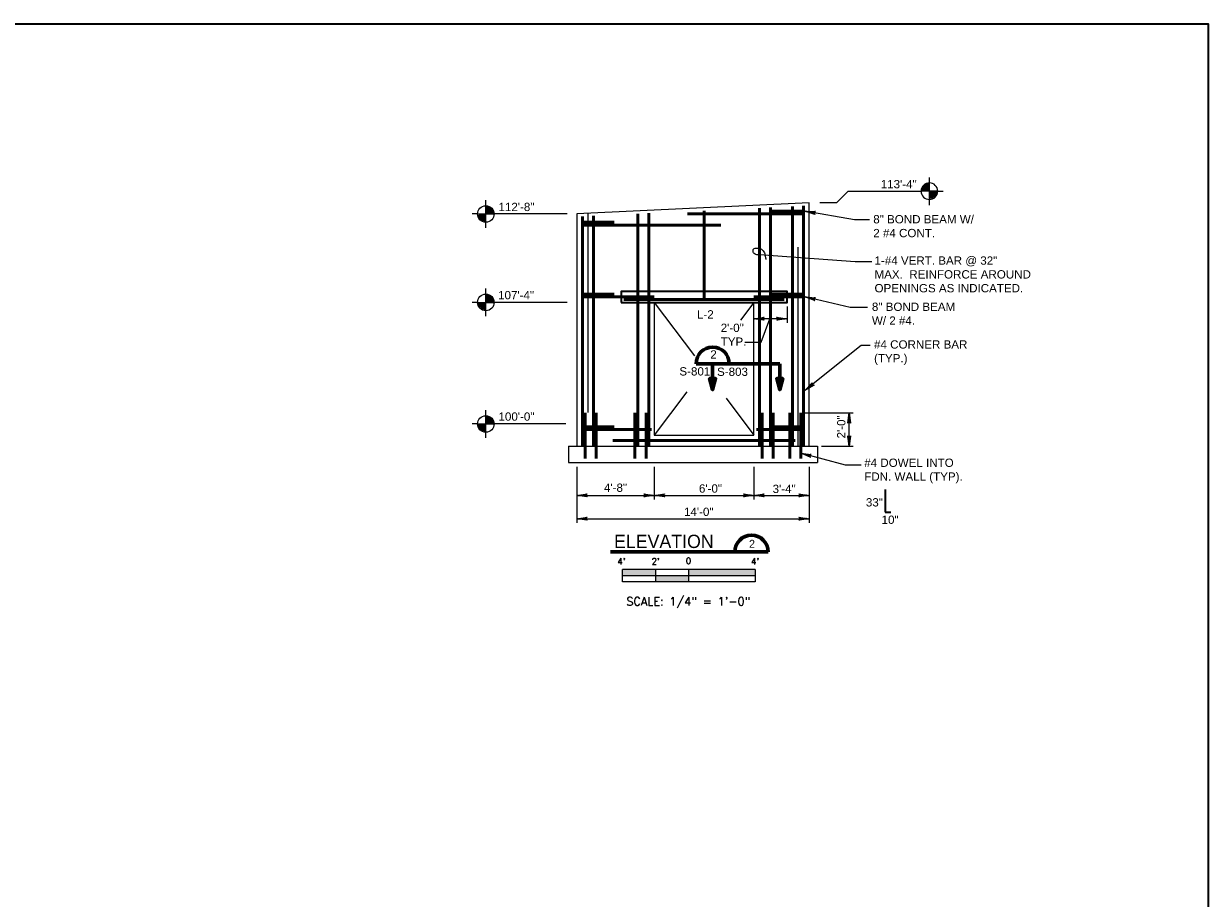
# Model space of a CAD drawing. Extents: x -1003 to 917, y -641 to 703.
# Tile 5 of 5: x 60 to 917, y 70 to 703. Entities that reach past the tile are written whole.
import ezdxf
from ezdxf.enums import TextEntityAlignment as Align

# ---------------------------------------------------------------- set-up
doc = ezdxf.new("R2010")
doc.units = 0
doc.header["$MEASUREMENT"] = 0
doc.linetypes.add('ACAD_ISO02W100', pattern=[180, 144, -36])
for name, color, linetype, lineweight in [('Level 1', 7, 'Continuous', 18), ('Level 15', 7, 'Continuous', 18), ('Level 16', 7, 'Continuous', 18), ('Level 40', 7, 'Continuous', 18), ('Level 45', 7, 'Continuous', 18), ('Level 46', 7, 'Continuous', 18), ('Level 5', 7, 'Continuous', 18), ('Level 50', 7, 'Continuous', 18)]:
    doc.layers.add(name, color=color, linetype=linetype, lineweight=lineweight)
doc.styles.add('NOTES', font='romans.shx')
doc.styles.add('Style-font002', font='font002.shx')

# ---------------------------------------------------------------- blocks, each defined once
blk = doc.blocks.new('TARGET')
at = {"layer": 'Level 50', "color": 1, "linetype": 'Continuous', "lineweight": 18}
for p, q in [((-6.56, 3.94), (-6.56, 6.56)), ((-10.5, 0), (-13.12, 0)), ((-10.5, 0), (-6.56, 0)), ((-6.56, 0), (-10.48, -0.31)), ((-6.56, 0), (-10.41, -0.8)), ((-6.56, 0), (-10.29, -1.25)), ((-6.56, 0), (-10.12, -1.68)), ((-6.56, 0), (-9.84, -2.16)), ((-6.56, 0), (-9.51, -2.61)), ((-6.56, 0), (-9.09, -3)), ((-6.56, 0), (-8.54, -3.4)), ((-6.56, 0), (-8.01, -3.59)), ((-6.56, 0), (-7.28, -3.87)), ((-6.56, 0), (-6.56, 3.94)), ((-6.56, 0), (-6.06, 3.9)), ((-6.56, 0), (-5.45, 3.78)), ((-6.56, 0), (-5.02, 3.62)), ((-6.56, 0), (-4.48, 3.34)), ((-6.56, 0), (-3.97, 2.96)), ((-6.56, 0), (-3.61, 2.61)), ((-6.56, 0), (-3.34, 2.26)), ((-6.56, 0), (-3.1, 1.87)), ((-6.56, 0), (-2.93, 1.53)), ((-6.56, 0), (-2.8, 1.16)), ((-6.56, 0), (-2.71, 0.83)), ((-6.56, 0), (-2.65, 0.44)), ((-6.56, 0), (-2.63, 0)), ((-6.56, -3.93), (-6.56, 0)), ((0, 0), (-2.63, 0)), ((-6.56, -6.56), (-6.56, -3.93))]:
    blk.add_line(p, q, dxfattribs=at)
blk.add_circle((-6.56, 0), 3.94, dxfattribs=at)
blk = doc.blocks.new('LARROW_3')
at = {"layer": 'Level 46', "color": 1, "linetype": 'Continuous', "lineweight": 18, "flags": 128}
blk.add_lwpolyline([(-4.93, 0.71), (0, 0), (-4.92, -0.71), (-4.77, -0.59), (-4.55, -0.38), (-4.44, -0.19), (-4.42, 0), (-4.46, 0.21), (-4.57, 0.41), (-4.79, 0.61), (-4.93, 0.71), (-0.15, 0.01), (-4.76, -0.67), (-4.62, -0.56), (-4.39, -0.34), (-4.32, -0.06), (-4.37, 0.22), (-4.5, 0.41), (-4.67, 0.57), (-4.78, 0.65), (-0.41, 0.01), (-4.56, -0.59), (-4.41, -0.49), (-4.33, -0.37), (-4.25, -0.21), (-4.21, 0.01), (-4.23, 0.19), (-4.32, 0.33), (-4.5, 0.44), (-4.61, 0.58), (-0.71, 0.01), (-4.33, -0.5), (-4.17, -0.3), (-4.12, -0.06), (-4.14, 0.22), (-4.45, 0.51), (-1.05, 0.02), (-4.12, -0.41), (-4.07, -0.26), (-3.98, -0.04), (-4.04, 0.21), (-4.28, 0.43), (-1.36, 0.02), (-4.01, -0.31), (-3.92, -0.14), (-3.88, 0.04), (-4.07, 0.33), (-1.73, 0.02), (-3.85, -0.24), (-3.79, -0.11), (-3.77, 0.04), (-3.92, 0.25), (-2.17, 0.02), (-3.71, -0.15), (-3.67, 0.05), (-3.81, 0.17), (-2.53, 0.02), (-3.61, -0.09), (-3.63, 0.1), (-2.9, 0.02), (-3.57, -0.03), (-3.59, 0.03), (-3.36, 0.03)], dxfattribs=at)
blk = doc.blocks.new('SQUIG')
at = {"layer": 'Level 46', "color": 1, "linetype": 'Continuous', "lineweight": 18}
blk.add_open_spline([(0, 0), (0.27, 0.05), (0.52, 0.06), (0.79, 0.07), (1.09, 0.07), (1.37, 0.05), (1.67, -0.02), (1.97, -0.08), (2.22, -0.21), (2.48, -0.4), (2.73, -0.58), (2.88, -0.83), (2.98, -1.08), (3.12, -1.45), (3.22, -1.81), (3.03, -2.28), (2.86, -2.72), (2.53, -2.94), (2.19, -3.02), (1.79, -3.11), (1.37, -3.14), (0.93, -3.1), (0.4, -3.06), (-0.06, -3), (-0.55, -2.83), (-0.82, -2.74), (-1.05, -2.61), (-1.26, -2.42), (-1.58, -2.14), (-1.84, -1.82), (-2.05, -1.46), (-2.23, -1.17), (-2.41, -0.87), (-2.52, -0.54), (-2.63, -0.16), (-2.74, 0.21), (-2.84, 0.59), (-2.98, 1.08), (-3.13, 1.58), (-3.22, 2.09)], degree=3, knots=[0, 0, 0, 0, 0.055452, 0.055452, 0.055452, 0.116751, 0.116751, 0.116751, 0.179846, 0.179846, 0.179846, 0.23874, 0.23874, 0.23874, 0.322672, 0.322672, 0.322672, 0.401005, 0.401005, 0.401005, 0.489164, 0.489164, 0.489164, 0.593709, 0.593709, 0.593709, 0.651097, 0.651097, 0.651097, 0.737788, 0.737788, 0.737788, 0.810321, 0.810321, 0.810321, 0.891923, 0.891923, 0.891923, 1, 1, 1, 1], dxfattribs=at)
blk = doc.blocks.new('SARROW')
at = {"layer": 'Level 40', "color": 2, "linetype": 'Continuous', "lineweight": 60, "flags": 128}
blk.add_lwpolyline([(0, 0), (-5.32, 1.42), (-5.32, -1.45), (0, 0), (-5.27, 1.32), (-5.28, -1.35), (-0.24, 0), (-5.17, 1.19), (-5.22, -1.22), (-0.49, 0), (-5.03, 1.03), (-5.09, -1.06), (-0.78, -0.02), (-4.9, 0.89), (-4.93, -0.9), (-1.11, -0.03), (-4.77, 0.73), (-4.84, -0.78), (-1.51, -0.05), (-4.61, 0.56), (-4.69, -0.62), (-1.97, -0.05), (-4.44, 0.36), (-4.56, -0.43), (-2.4, -0.06), (-4.27, 0.18), (-4.41, -0.3), (-2.85, -0.08), (-4.19, 0.02), (-4.28, -0.19), (-3.61, -0.09)], dxfattribs=at)
blk = doc.blocks.new('LARROW')
at = {"color": 0, "linetype": 'ByBlock', "lineweight": -2, "flags": 128}
blk.add_lwpolyline([(-4.93, 0.71), (0, 0), (-4.92, -0.71), (-4.77, -0.59), (-4.55, -0.38), (-4.44, -0.19), (-4.42, 0), (-4.46, 0.21), (-4.57, 0.41), (-4.79, 0.61), (-4.93, 0.71), (-0.15, 0.01), (-4.76, -0.67), (-4.62, -0.56), (-4.39, -0.34), (-4.32, -0.06), (-4.37, 0.22), (-4.5, 0.41), (-4.67, 0.57), (-4.78, 0.65), (-0.41, 0.01), (-4.56, -0.59), (-4.41, -0.49), (-4.33, -0.37), (-4.25, -0.21), (-4.21, 0.01), (-4.23, 0.19), (-4.32, 0.33), (-4.5, 0.44), (-4.61, 0.58), (-0.71, 0.01), (-4.33, -0.5), (-4.17, -0.3), (-4.12, -0.06), (-4.14, 0.22), (-4.45, 0.51), (-1.05, 0.02), (-4.12, -0.41), (-4.07, -0.26), (-3.98, -0.04), (-4.04, 0.21), (-4.28, 0.43), (-1.36, 0.02), (-4.01, -0.31), (-3.92, -0.14), (-3.88, 0.04), (-4.07, 0.33), (-1.73, 0.02), (-3.85, -0.24), (-3.79, -0.11), (-3.77, 0.04), (-3.92, 0.25), (-2.17, 0.02), (-3.71, -0.15), (-3.67, 0.05), (-3.81, 0.17), (-2.53, 0.02), (-3.61, -0.09), (-3.63, 0.1), (-2.9, 0.02), (-3.57, -0.03), (-3.59, 0.03), (-3.36, 0.03)], dxfattribs=at)
blk = doc.blocks.new('S0014B')
for p, q in [((1, 0.002), (-1, 0.002)), ((-1, -0.185), (-1, 0.002)), ((-0.5, -0.185), (-0.5, 0)), ((0, -0.185), (0, 0)), ((1, 0.002), (1, -0.185)), ((1, -0.092), (-1, -0.092)), ((1, -0.185), (-1, -0.185))]:
    blk.add_line(p, q)
at = {"extrusion": (0, 0, -1)}
for points in [[(1, 0.002), (1, -0.092), (0.5, 0), (0.5, -0.092)], [(0, 0), (0, -0.092), (-1, 0.002), (-1, -0.092)], [(0.5, -0.092), (0.5, -0.185), (0, -0.092), (0, -0.185)]]:
    blk.add_solid(points, dxfattribs=at)
at = {"lineweight": 18, "style": 'NOTES'}
for s, p in [('0', (-0.007, 0.134)), ("4'", (-1.017, 0.125)), ("2'", (-0.502, 0.125)), ("4'", (0.997, 0.125))]:
    blk.add_text(s, height=0.0938, dxfattribs=at).set_placement(p, align=Align.MIDDLE_CENTER)
at = {"lineweight": 25, "style": 'NOTES'}
blk.add_text('SCALE: 1/4" = 1\'-0"', height=0.125, dxfattribs=at).set_placement((-0.009, -0.477), align=Align.MIDDLE_CENTER)

msp = doc.modelspace()

# ---------------------------------------------------------------- linework, layer by layer
at = {"layer": 'Level 1', "color": 3, "linetype": 'Continuous', "lineweight": 35}
msp.add_3dface([(-1002.62, 703.46), (917.4, 703.46), (917.4, -640.56), (-1002.62, -640.56)], dxfattribs=at)
at = {"layer": 'Level 15', "color": 7, "linetype": 'Continuous', "lineweight": 25}
for p, q in [((628.63, 573.71), (460.63, 565.71)), ((460.63, 565.71), (460.63, 397.71)), ((628.63, 397.71), (628.63, 573.71)), ((454.63, 397.71), (634.63, 397.71)), ((454.63, 397.71), (454.63, 385.71)), ((634.63, 397.71), (634.63, 385.71)), ((454.63, 385.71), (634.63, 385.71))]:
    msp.add_line(p, q, dxfattribs=at)
at = {"layer": 'Level 15', "color": 7, "linetype": 'ACAD_ISO02W100', "lineweight": 18}
for p, q in [((468.63, 565.9), (468.63, 397.71)), ((620.63, 397.71), (620.63, 573.33))]:
    msp.add_line(p, q, dxfattribs=at)
at = {"layer": 'Level 15', "color": 4, "linetype": 'Continuous', "lineweight": 50}
for p, q in [((540.63, 565.72), (625.63, 565.72)), ((625.63, 567.72), (601.63, 567.72)), ((463.63, 559.72), (487.63, 559.72)), ((463.63, 557.72), (564.63, 557.72)), ((463.63, 507.72), (487.63, 507.72)), ((463.63, 505.72), (516.63, 505.72)), ((588.63, 505.72), (625.63, 505.72)), ((625.63, 507.72), (601.63, 507.72)), ((463.63, 411.72), (487.63, 411.72)), ((625.63, 411.72), (601.63, 411.72)), ((463.63, 409.72), (514.63, 409.72)), ((590.63, 409.72), (625.63, 409.72)), ((486.63, 401.72), (618.63, 401.72))]:
    msp.add_line(p, q, dxfattribs=at)
at = {"layer": 'Level 15', "color": 7, "linetype": 'Continuous', "lineweight": 35}
msp.add_3dface([(492.63, 501.71), (612.63, 501.71), (612.63, 509.71), (492.63, 509.71)], dxfattribs=at)
at = {"layer": 'Level 16', "color": 2, "linetype": 'Continuous', "lineweight": 18}
for p, q in [((516.63, 501.71), (545.72, 462.92)), ((588.63, 501.71), (579, 488.87)), ((540.16, 437.08), (516.63, 405.71)), ((568.64, 432.36), (588.63, 405.71))]:
    msp.add_line(p, q, dxfattribs=at)
at = {"layer": 'Level 16', "color": 2, "linetype": 'Continuous', "lineweight": 25}
msp.add_3dface([(516.63, 405.71), (588.63, 405.71), (588.63, 501.71), (516.63, 501.71)], dxfattribs=at)
at = {"layer": 'Level 40', "color": 2, "linetype": 'Continuous', "lineweight": 60}
for p, q in [((546.82, 457.35), (607.39, 457.35)), ((558.82, 457.35), (558.82, 438.48)), ((607.39, 457.35), (607.39, 438.48))]:
    msp.add_line(p, q, dxfattribs=at)
msp.add_arc((558.84, 457.36), 12, 0, 180, dxfattribs=at)
at = {"layer": 'Level 45', "color": 4, "linetype": 'Continuous', "lineweight": 50}
for p, q in [((504.63, 565.81), (504.63, 397.71)), ((512.63, 566.19), (512.63, 397.71)), ((552.63, 568.09), (552.63, 503.71)), ((592.63, 570), (592.63, 397.71)), ((600.63, 570.38), (600.63, 397.71)), ((616.63, 571.14), (616.63, 397.71)), ((624.63, 571.52), (624.63, 397.71)), ((464.63, 563.9), (464.63, 397.71)), ((472.63, 564.28), (472.63, 397.71)), ((494.63, 503.71), (610.63, 503.71)), ((466.63, 421.71), (466.63, 388.71)), ((474.63, 421.71), (474.63, 388.71)), ((502.63, 421.71), (502.63, 388.71)), ((510.63, 421.71), (510.63, 388.71)), ((594.63, 421.71), (594.63, 388.71)), ((602.63, 421.71), (602.63, 388.71)), ((614.63, 421.71), (614.63, 388.71)), ((622.63, 421.71), (622.63, 388.71))]:
    msp.add_line(p, q, dxfattribs=at)
at = {"layer": 'Level 45', "color": 4, "linetype": 'Continuous', "lineweight": 35}
for p, q in [((683.69, 366.36), (683.69, 349.86)), ((683.69, 349.86), (687.69, 349.86))]:
    msp.add_line(p, q, dxfattribs=at)
at = {"layer": 'Level 46', "color": 1, "linetype": 'Continuous', "lineweight": 18, "flags": 128}
for points in [[(672.24, 561.47), (661.41, 561.47), (625.63, 567.72)], [(673.87, 531.03), (661.95, 531.03), (592.63, 536.18)], [(670.89, 498.13), (658.43, 498.13), (625.63, 505.72)], [(582.22, 472.97), (594.02, 472.97), (600.13, 489.81)], [(672.78, 470.42), (666.28, 470.42), (625.63, 438.04)], [(666.15, 383.88), (654.95, 383.88), (622.63, 392.58)]]:
    msp.add_lwpolyline(points, dxfattribs=at)
at = {"layer": 'Level 5', "color": 6, "linetype": 'Continuous', "lineweight": 60}
msp.add_line((484.95, 321.25), (598.95, 321.25), dxfattribs=at)
msp.add_arc((586.93, 321.24), 12, 0, 180, dxfattribs=at)
at = {"layer": 'Level 50', "color": 1, "linetype": 'Continuous', "lineweight": 18}
for p, q in [((656.83, 582.2), (648.35, 573.71)), ((656.83, 582.2), (705.61, 582.2)), ((453.51, 565.71), (404.74, 565.71)), ((648.35, 573.71), (636.35, 573.71)), ((453.51, 501.71), (404.74, 501.71)), ((612.63, 498.72), (612.63, 486.85)), ((612.63, 489.9), (588.63, 489.9)), ((623.62, 421.71), (660.55, 421.71)), ((657.55, 397.71), (657.55, 421.71)), ((452.63, 413.71), (404.74, 413.71)), ((637.62, 397.71), (660.55, 397.71)), ((460.63, 382.72), (460.63, 342.16)), ((460.63, 382.72), (460.63, 359.05)), ((516.63, 382.72), (516.63, 359.05)), ((588.63, 382.72), (588.63, 359.05)), ((628.63, 382.72), (628.63, 342.16)), ((628.63, 382.72), (628.63, 359.05)), ((460.63, 362.04), (516.63, 362.04)), ((516.63, 362.04), (588.63, 362.04)), ((588.63, 362.04), (628.63, 362.04)), ((460.63, 345.15), (628.63, 345.15))]:
    msp.add_line(p, q, dxfattribs=at)

# ---------------------------------------------------------------- block references
at = {"xscale": 48, "yscale": 48, "zscale": 48}
msp.add_blockref('S0014B', (541.67, 308.23), dxfattribs=at)
at = {"layer": 'Level 40', "color": 2, "linetype": 'Continuous', "lineweight": 60, "xscale": 1.524, "yscale": 1.524, "zscale": 1.524, "rotation": 270}
for p in [(558.82, 438.48), (607.39, 438.48)]:
    msp.add_blockref('SARROW', p, dxfattribs=at)
at = {"layer": 'Level 46', "color": 1, "linetype": 'Continuous', "lineweight": 18}
for name, p, xscale, yscale, zscale, rotation in [('LARROW_3', (625.63, 567.72), 1.524000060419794, 1.524000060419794, 1.524000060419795, 170.6637830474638), ('SQUIG', (592.63, 536.18), 1.523999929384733, 1.523999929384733, 1.523999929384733, 176.5449752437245), ('LARROW_3', (625.63, 505.72), 1.523999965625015, 1.523999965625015, 1.523999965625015, 166.9693004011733), ('LARROW_3', (625.63, 438.04), 1.524000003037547, 1.524000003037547, 1.524000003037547, 218.5413472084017), ('LARROW_3', (622.63, 392.58), 1.523999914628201, 1.523999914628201, 1.523999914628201, 164.9441320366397)]:
    msp.add_blockref(name, p, dxfattribs=dict(at, xscale=xscale, yscale=yscale, zscale=zscale, rotation=rotation))
at = {"layer": 'Level 50', "color": 1, "linetype": 'Continuous', "lineweight": 18}
for name, p, xscale, yscale, zscale, rotation in [('TARGET', (705.61, 582.2), 1.524, -1.524, 1.524, 180), ('LARROW', (588.63, 489.9), 1.519736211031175, 1.47049861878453, 0.03175, 180), ('LARROW', (657.55, 421.71), 1.519736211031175, 1.47049861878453, 0.03175, 90), ('LARROW', (657.55, 397.71), 1.519736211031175, 1.47049861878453, 0.03175, 270), ('LARROW', (460.63, 362.04), 1.519736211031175, 1.47049861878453, 0.03175, 180), ('LARROW', (516.63, 362.04), 1.519736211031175, 1.47049861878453, 0.03175, 180), ('LARROW', (588.63, 362.04), 1.519736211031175, 1.47049861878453, 0.03175, 180), ('LARROW', (460.63, 345.15), 1.519736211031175, 1.47049861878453, 0.03175, 180)]:
    msp.add_blockref(name, p, dxfattribs=dict(at, xscale=xscale, yscale=yscale, zscale=zscale, rotation=rotation))
for name, p, xscale, yscale, zscale in [('TARGET', (404.74, 565.71), 1.524, 1.524, 1.524), ('TARGET', (404.74, 501.71), 1.524, 1.524, 1.524), ('LARROW', (612.63, 489.9), 1.519736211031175, 1.47049861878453, 0.03175), ('TARGET', (404.74, 413.71), 1.524, 1.524, 1.524), ('LARROW', (516.63, 362.04), 1.519736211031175, 1.47049861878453, 0.03175), ('LARROW', (588.63, 362.04), 1.519736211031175, 1.47049861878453, 0.03175), ('LARROW', (628.63, 362.04), 1.519736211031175, 1.47049861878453, 0.03175), ('LARROW', (628.63, 345.15), 1.519736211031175, 1.47049861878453, 0.03175)]:
    msp.add_blockref(name, p, dxfattribs=dict(at, xscale=xscale, yscale=yscale, zscale=zscale))

# ---------------------------------------------------------------- texts
at = {"layer": 'Level 40', "color": 2, "linetype": 'Continuous', "lineweight": 35, "char_height": 6, "attachment_point": 1, "style": 'NOTES'}
for s, insert, line_spacing_factor in [('\\fArial|b0|i0|c0|p39;2', (557.12, 467.04), 0.725792), ('\\fArial|b0|i0|c0|p39;S-801', (534.76, 454.8), 0.728704), ('\\fArial|b0|i0|c0|p39;S-803', (562.01, 454.52), 0.728704)]:
    msp.add_mtext(s, dxfattribs=dict(at, insert=insert, line_spacing_factor=line_spacing_factor))
at = {"layer": 'Level 46', "color": 1, "linetype": 'Continuous', "lineweight": 25, "char_height": 6, "attachment_point": 1, "style": 'NOTES'}
for s, insert in [('\\fArial|b0|i0|c0|p39;1-#4 VERT. BAR @ 32"\\PMAX.  REINFORCE AROUND\\POPENINGS AS INDICATED.', (675.93, 535.01)), ('\\fArial|b0|i0|c0|p39;8" BOND BEAM\\PW/ 2 #4.', (674.04, 501.56))]:
    msp.add_mtext(s, dxfattribs=dict(at, insert=insert))
at = {"layer": 'Level 5', "color": 6, "linetype": 'Continuous', "lineweight": 60, "style": 'Style-font002', "width": 0.99988}
msp.add_text('ELEVATION', height=9.6, dxfattribs=at).set_placement((559.54, 323.94), align=Align.RIGHT)
at = {"layer": 'Level 5', "color": 6, "linetype": 'Continuous', "lineweight": 35, "style": 'Style-font002'}
msp.add_text('2', height=5.76, dxfattribs=at).set_placement((587.31, 326.95), align=Align.MIDDLE_CENTER)
at = {"layer": 'Level 50', "color": 1, "linetype": 'Continuous', "lineweight": 25, "char_height": 6, "style": 'NOTES'}
for s, insert, attachment_point, line_spacing_factor in [('\\fArial|b0|i0|c0|p39;113\'-4"', (706.44, 590.3), 3, 0.734563), ('\\fArial|b0|i0|c0|p39;112\'-8"', (403.9, 573.82), 1, 0.731627), ('\\fArial|b0|i0|c0|p39;107\'-4"', (403.62, 509.97), 1, 0.725792), ('\\fArial|b0|i0|c0|p39;L-2', (547.49, 496.04), 1, 0.725792), ('\\fArial|b0|i0|c0|p39;100\'-0"', (403.9, 422.09), 1, 0.725792), ('\\fArial|b0|i0|c0|p39;4\'-8"', (480.22, 370.59), 1, 0.725792), ('\\fArial|b0|i0|c0|p39;6\'-0"', (548.92, 370.02), 1, 0.725792), ('\\fArial|b0|i0|c0|p39;3\'-4"', (602.21, 369.73), 1, 0.725792), ('\\fArial|b0|i0|c0|p39;33"', (669.68, 360), 1, 0.728704), ('\\fArial|b0|i0|c0|p39;14\'-0"', (538.1, 353.13), 1, 0.725792), ('\\fArial|b0|i0|c0|p39;10"', (681.04, 347.41), 1, 0.725792)]:
    msp.add_mtext(s, dxfattribs=dict(at, insert=insert, attachment_point=attachment_point, line_spacing_factor=line_spacing_factor))
at = {"layer": 'Level 50', "color": 1, "linetype": 'Continuous', "lineweight": 25, "char_height": 6, "attachment_point": 1, "style": 'NOTES'}
for s, insert in [('\\fArial|b0|i0|c0|p39;8" BOND BEAM W/\\P2 #4 CONT.', (675.02, 564.9)), ('\\fArial|b0|i0|c0|p39;2\'-0"\\PTYP.', (564.65, 486.31)), ('\\fArial|b0|i0|c0|p39;#4 CORNER BAR\\P(TYP.)', (675.59, 474.28)), ('\\fArial|b0|i0|c0|p39;#4 DOWEL INTO \\PFDN. WALL (TYP).', (668.49, 388.65))]:
    msp.add_mtext(s, dxfattribs=dict(at, insert=insert))
at = {"layer": 'Level 50', "color": 1, "linetype": 'Continuous', "lineweight": 25, "insert": (648.86, 403.25), "char_height": 6, "attachment_point": 1, "rotation": 90, "line_spacing_factor": 0.728704, "style": 'NOTES'}
msp.add_mtext('\\fArial|b0|i0|c0|p39;2\'-0"', dxfattribs=at)

doc.saveas('drawing.dxf')
